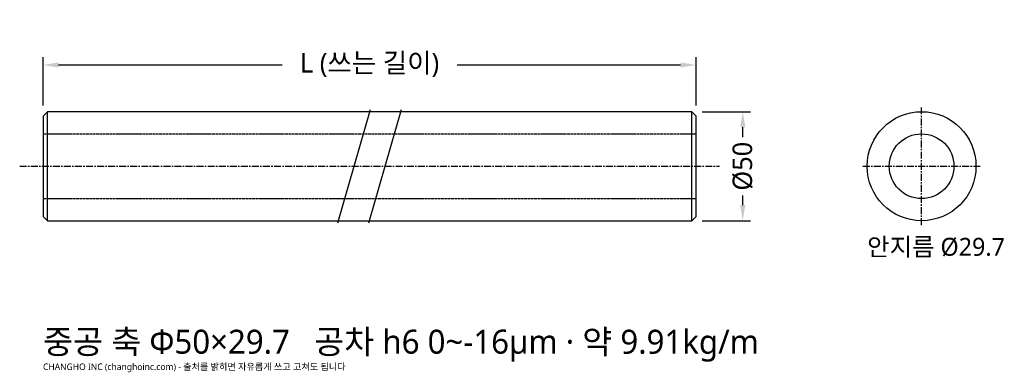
# Model space of a CAD drawing. Header units: millimetres. Extents: x -11 to 442, y -95 to 67.
import ezdxf

# ---------------------------------------------------------------- set-up
doc = ezdxf.new("R2010")
doc.units = ezdxf.units.MM
doc.linetypes.add('CENTER', pattern=[5.08, 3.175, -0.635, 0.635, -0.635])
doc.linetypes.add('DASHED', pattern=[1.524, 1.27, -0.254])
for name, color, linetype in [('문자', 7, 'CONTINUOUS'), ('숨은선', 3, 'DASHED'), ('외형선', 7, 'CONTINUOUS'), ('중심선', 1, 'CENTER'), ('치수', 4, 'CONTINUOUS')]:
    doc.layers.add(name, color=color, linetype=linetype)
doc.styles.add('CH_KOR', font='malgun.ttf')
doc.dimstyles.new('CH_DIM', dxfattribs={"dimtxt": 2.5, "dimasz": 2, "dimexe": 1, "dimexo": 0.8, "dimgap": 0.8, "dimtad": 1, "dimdec": 1, "dimdsep": 46, "dimtxsty": 'CH_KOR', "dimcen": 2.5, "dimclrd": 4, "dimclre": 4, "dimclrt": 4, "dimazin": 3, "dimtfac": 1, "dimtmove": 0, "dimatfit": 3})

# ---------------------------------------------------------------- blocks, each defined once
blk = doc.blocks.new('_CLOSEDFILLED')
at = {"color": 0, "linetype": 'BYBLOCK'}
blk.add_solid([(-1, 0.164), (0, 0), (-1, -0.164)], dxfattribs=at)
blk = doc.blocks.new('*D1')
at = {"color": 4}
for p, q in [((302.86, 25), (325, 25)), ((321.43, 13.39), (321.43, 17.86)), ((321.43, -17.86), (321.43, -13.39)), ((302.86, -25), (325, -25))]:
    blk.add_line(p, q, dxfattribs=at)
at = {"layer": 'Defpoints'}
for p in [(300, 25), (300, -25), (321.43, -25)]:
    blk.add_point(p, dxfattribs=at)
at = {"layer": '치수', "color": 4, "xscale": 7.142857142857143, "yscale": 7.142857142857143}
for p, rotation in [((321.43, 25), 90), ((321.43, -25), 270)]:
    blk.add_blockref('_CLOSEDFILLED', p, dxfattribs=dict(at, rotation=rotation))
at = {"layer": '치수', "color": 4, "insert": (321.43, 0), "char_height": 8.929, "attachment_point": 5, "rotation": 90, "style": 'CH_KOR'}
blk.add_mtext('Ø50', dxfattribs=at)
blk = doc.blocks.new('*D2')
at = {"color": 4}
for p, q in [((0, 27.86), (0, 50)), ((300, 27.86), (300, 50)), ((7.14, 46.43), (109.82, 46.43)), ((190.18, 46.43), (292.86, 46.43))]:
    blk.add_line(p, q, dxfattribs=at)
at = {"layer": 'Defpoints'}
for p in [(0, 46.43), (0, 25), (300, 25)]:
    blk.add_point(p, dxfattribs=at)
at = {"layer": '치수', "color": 4, "xscale": 7.142857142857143, "yscale": 7.142857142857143, "rotation": 180}
blk.add_blockref('_CLOSEDFILLED', (0, 46.43), dxfattribs=at)
at = {"layer": '치수', "color": 4, "xscale": 7.142857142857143, "yscale": 7.142857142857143}
blk.add_blockref('_CLOSEDFILLED', (300, 46.43), dxfattribs=at)
at = {"layer": '치수', "color": 4, "insert": (150, 46.43), "char_height": 8.929, "attachment_point": 5, "style": 'CH_KOR'}
blk.add_mtext('L (쓰는 길이)', dxfattribs=at)

msp = doc.modelspace()

# ---------------------------------------------------------------- linework, layer by layer
at = {"layer": '숨은선'}
for p, q in [((0, 14.85), (300, 14.85)), ((0, -14.85), (300, -14.85))]:
    msp.add_line(p, q, dxfattribs=at)
at = {"layer": '외형선'}
for p, q in [((2, -25), (2, 25)), ((135.36, -26), (150.36, 26)), ((149.64, -26), (164.64, 26)), ((298, -25), (298, 25))]:
    msp.add_line(p, q, dxfattribs=at)
msp.add_lwpolyline([(2, -25), (298, -25), (300, -23), (300, 23), (298, 25), (2, 25), (0, 23), (0, -23)], close=True, dxfattribs=at)
for radius in [25, 14.85]:
    msp.add_circle((403.57, 0), radius, dxfattribs=at)
at = {"layer": '중심선'}
for p, q in [((403.57, -27), (403.57, 27)), ((-10.71, 0), (310.71, 0)), ((376.57, 0), (430.57, 0))]:
    msp.add_line(p, q, dxfattribs=at)

# ---------------------------------------------------------------- texts
at = {"layer": '문자', "style": 'CH_KOR'}
for s, height, p in [('안지름 Ø29.7', 8.214, (378.57, -41.07)), ('중공 축 Φ50×29.7   공차 h6 0~-16μm · 약 9.91kg/m', 11, (0, -86)), ('CHANGHO INC (changhoinc.com) - 출처를 밝히면 자유롭게 쓰고 고쳐도 됩니다', 3, (0, -93.5))]:
    msp.add_text(s, height=height, dxfattribs=at).set_placement(p)

# ---------------------------------------------------------------- dimensions: what is measured, and where the dimension line sits
at = {"layer": '치수'}
dim = msp.add_linear_dim(base=(0, 46.43), p1=(0, 25), p2=(300, 25), text='L (쓰는 길이)', dimstyle='CH_DIM', override={"dimscale": 3.571429}, dxfattribs=at)
dim.commit()
dim.dimension.update_dxf_attribs({"geometry": '*D2', "text_midpoint": (150, 46.43)})
dim = msp.add_linear_dim(base=(321.43, -25), p1=(300, -25), p2=(300, 25), angle=90, text='Ø50', dimstyle='CH_DIM', override={"dimscale": 3.571429}, dxfattribs=at)
dim.commit()
dim.dimension.update_dxf_attribs({"geometry": '*D1', "text_midpoint": (321.43, 0)})

doc.saveas('drawing.dxf')
